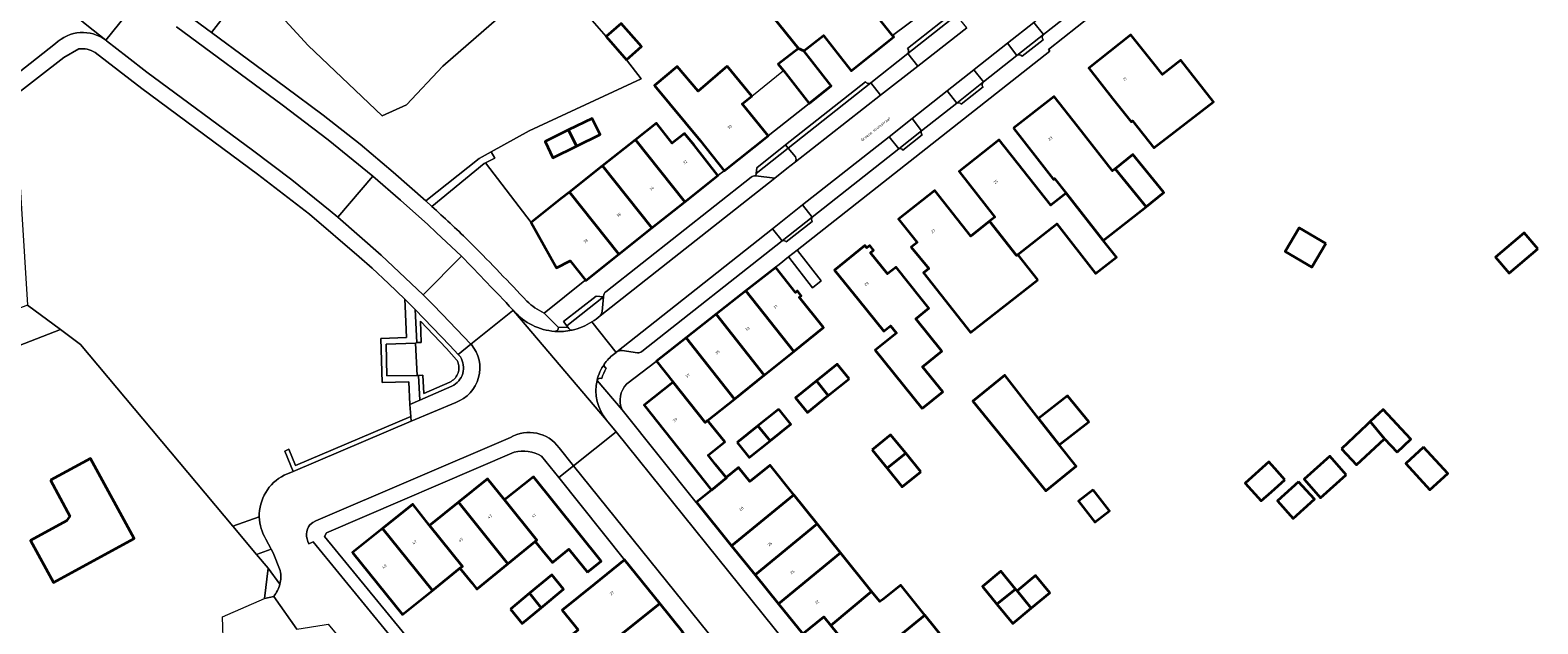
# Model space of a CAD drawing. Header units: metres. Extents: x 197700 to 204338, y 317132 to 325229.
# Tile 170 of 256: x 199610 to 199805, y 318513 to 318591. Entities that reach past the tile are written whole.
import ezdxf
from ezdxf.enums import TextEntityAlignment as Align

# ---------------------------------------------------------------- set-up
doc = ezdxf.new("R2010")
doc.units = ezdxf.units.M
for name, color, linetype, lineweight in [('B-WE-GR-BEPLANTING_CULTUUR_BODEMBEDEKKER-GV', 90, 'Continuous', 18), ('B-WE-GR-BEPLANTING_CULTUUR_BOSPLANTSOEN-GV', 90, 'Continuous', 18), ('B-WE-GR-BEPLANTING_CULTUUR_HEESTERS-GV', 90, 'Continuous', 18), ('B-WE-GR-BEPLANTING_CULTUUR_VASTE PLANTENVAK-GV', 90, 'Continuous', 18), ('B-WE-IE-TERREINAFSCHEIDING_KUNSTMATIG_HEKWERK-G', 20, 'IE-TERREINAFSCHEIDING-KUNSTMATIG', 18), ('B-WE-IE-TERREINAFSCHEIDING_KUNSTMATIG_MUUR-G', 90, 'IE-TERREINAFSCHEIDING-KUNSTMATIG-DICHT', 18), ('B-WE-OG-BEBOUWING-GV', 7, 'Continuous', 35), ('B-WE-OG-BEBOUWING-T18', 10, 'Continuous', 18), ('B-WE-OG-TERREIN_CULTUURSCHEIDING-GV', 7, 'Continuous', 18), ('B-WE-OG-TERREIN_ERF-GV', 7, 'Continuous', 18), ('B-WE-OG-TOPOGRAFIE-T18', 10, 'Continuous', 18), ('B-WE-VH-VERHARDING_ASFALT-GV', 252, 'Continuous', 18), ('B-WE-VH-VERHARDING_BETONSTRAATSTEEN-GV', 252, 'Continuous', 18), ('B-WE-VH-VERHARDING_OPEN-GV', 252, 'Continuous', 18), ('B-WE-VH-VERHARDING_STRAATBAKSTEEN-GV', 252, 'Continuous', 18), ('B-WE-VH-VERHARDING_TEGEL-GV', 252, 'Continuous', 18)]:
    doc.layers.add(name, color=color, linetype=linetype, lineweight=lineweight)
doc.styles.add('NLCS-ISO-M200-T18', font='NLCS-ISO.ttf', dxfattribs={"height": 0.36})
doc.linetypes.add('IE-TERREINAFSCHEIDING-KUNSTMATIG', pattern='A,4,[82,NLCS.SHX,S=0.75,R=90,X=0,Y=0],4,-2', length=10)
doc.linetypes.add('IE-TERREINAFSCHEIDING-KUNSTMATIG-DICHT', pattern='A,8,-1,[82,NLCS.SHX,S=0.75,R=90,X=0,Y=0],-1', length=10)

msp = doc.modelspace()

# ---------------------------------------------------------------- linework, layer by layer
at = {"layer": 'B-WE-GR-BEPLANTING_CULTUUR_BODEMBEDEKKER-GV'}
for points in [[(199708.834, 318574.058), (199707.914, 318575.21), (199703.726, 318571.9), (199703.681, 318571.587)], [(199703.681, 318571.587), (199706.147, 318571.315), (199707.725, 318572.561), (199708.832, 318573.426)], [(199683.766, 318554), (199683.933, 318555.898), (199679.166, 318552.132), (199679.293, 318551.974), (199679.426, 318551.765)]]:
    msp.add_lwpolyline(points, dxfattribs=at)
for points in [[(199708.832, 318573.426, 0.3101183), (199708.834, 318574.058)], [(199683.487, 318553.414, 0.1654081), (199683.766, 318554)], [(199679.426, 318551.765, 0.2092267), (199679.857, 318551.572)], [(199679.857, 318551.572, 0.0898445), (199682.434, 318552.642)], [(199682.434, 318552.642, 0.0387449), (199683.487, 318553.414)]]:
    msp.add_lwpolyline(points, format="xyb", dxfattribs=at)
at = {"layer": 'B-WE-GR-BEPLANTING_CULTUUR_BOSPLANTSOEN-GV'}
for points in [[(199647.574, 318579.474), (199652.35, 318575.712), (199656.663, 318572.088), (199660.874, 318568.345), (199667.811, 318573.866), (199669.379, 318574.726), (199674.294, 318577.456), (199688.808, 318584.197), (199686.93, 318586.68), (199684.292, 318589.684), (199681.54, 318592.818), (199681.009, 318593.426), (199642.121, 318637.958), (199629.281, 318651.647), (199596.892, 318623.872)], [(199672.4, 318593.944), (199663.078, 318585.841), (199658.374, 318580.798), (199655.199, 318579.395), (199645.631, 318588.499), (199639.216, 318595.536)], [(199635.65, 318593.548), (199633.061, 318590.205), (199642.695, 318583.103), (199647.574, 318579.474)], [(199615.869, 318588.069), (199613.926, 318586.948), (199606.956, 318581.562), (199606.854, 318581.483)], [(199642.513, 318532.728), (199643.67, 318533.2), (199642.578, 318535.861), (199643.125, 318536.107), (199643.994, 318533.991), (199658.939, 318540.37), (199658.83, 318541.928), (199658.683, 318544.841), (199655.205, 318544.764), (199655.041, 318550.484), (199658.392, 318550.608), (199658.186, 318554.692), (199658.141, 318555.58), (199656.043, 318557.602), (199653.915, 318559.593), (199652.251, 318561.082), (199645.772, 318566.607), (199639.05, 318571.835), (199624.018, 318582.939), (199617.962, 318587.592)], [(199606.854, 318581.483), (199607.592, 318580.603), (199609.21, 318554.811), (199613.473, 318551.632), (199616.077, 318549.691), (199635.847, 318526.125), (199639.275, 318527.312)]]:
    msp.add_lwpolyline(points, dxfattribs=at)
for points in [[(199617.962, 318587.592, 0.1904355), (199615.869, 318588.069)], [(199639.275, 318527.312, -0.2909714), (199642.513, 318532.728)]]:
    msp.add_lwpolyline(points, format="xyb", dxfattribs=at)
at = {"layer": 'B-WE-GR-BEPLANTING_CULTUUR_HEESTERS-GV'}
for points in [[(199707.914, 318575.21), (199707.566, 318575.622), (199703.833, 318572.639), (199703.726, 318571.9)], [(199679.166, 318552.132), (199683.933, 318555.898), (199682.964, 318555.983), (199678.729, 318552.674)], [(199643.67, 318533.2), (199658.983, 318539.737), (199658.939, 318540.37), (199643.994, 318533.991), (199643.125, 318536.107), (199642.578, 318535.861)]]:
    msp.add_lwpolyline(points, close=True, dxfattribs=at)
for points in [[(199668.622, 318573.292), (199668.437, 318573.201), (199661.668, 318567.615)], [(199676.222, 318553.791), (199681.513, 318558.01), (199681.59, 318558.071), (199679.608, 318560.562), (199677.818, 318559.667), (199674.534, 318565.528), (199668.622, 318573.292)], [(199666.346, 318563.25), (199666.942, 318562.643)], [(199665.364, 318548.097), (199665.062, 318548.426), (199663.998, 318549.584), (199661.771, 318551.925), (199659.506, 318554.229), (199659.723, 318549.95), (199660.3, 318549.958), (199660.178, 318552.719), (199663.56, 318549.174), (199664.884, 318547.732), (199664.94, 318547.632), (199665.018, 318547.466), (199665.081, 318547.294), (199665.128, 318547.118), (199665.159, 318546.937), (199665.173, 318546.755), (199665.172, 318546.572), (199665.154, 318546.39), (199665.12, 318546.211), (199665.07, 318546.035), (199665.004, 318545.864), (199664.924, 318545.7), (199664.829, 318545.544), (199664.72, 318545.396), (199664.599, 318545.259), (199664.466, 318545.134), (199664.323, 318545.021), (199664.17, 318544.921), (199664.008, 318544.835), (199660.633, 318543.359), (199660.491, 318545.714), (199659.941, 318545.697), (199660.105, 318542.483), (199664.266, 318544.293)]]:
    msp.add_lwpolyline(points, dxfattribs=at)
for points in [[(199661.668, 318567.615, -0.0091789), (199666.346, 318563.25)], [(199666.942, 318562.643, -0.0067383), (199674.007, 318555.325)], [(199674.007, 318555.325, 0.085843), (199676.222, 318553.791)], [(199664.266, 318544.293, 0.4496964), (199665.364, 318548.097)]]:
    msp.add_lwpolyline(points, format="xyb", dxfattribs=at)
at = {"layer": 'B-WE-GR-BEPLANTING_CULTUUR_VASTE PLANTENVAK-GV'}
msp.add_lwpolyline([(199663.56, 318549.174), (199660.178, 318552.719), (199660.3, 318549.958), (199659.723, 318549.95), (199659.55, 318549.889), (199659.76, 318545.701), (199659.941, 318545.697), (199660.491, 318545.714), (199660.633, 318543.359), (199664.008, 318544.835), (199664.17, 318544.921), (199664.323, 318545.021), (199664.466, 318545.134), (199664.599, 318545.259), (199664.72, 318545.396), (199664.829, 318545.544), (199664.924, 318545.7), (199665.004, 318545.864), (199665.07, 318546.035), (199665.12, 318546.211), (199665.154, 318546.39), (199665.172, 318546.572), (199665.173, 318546.755), (199665.159, 318546.937), (199665.128, 318547.118), (199665.081, 318547.294), (199665.018, 318547.466), (199664.94, 318547.632), (199664.884, 318547.732)], close=True, dxfattribs=at)
at = {"layer": 'B-WE-IE-TERREINAFSCHEIDING_KUNSTMATIG_HEKWERK-G'}
for points in [[(199613.473, 318551.632), (199533.737, 318520.623)], [(199616.077, 318549.691), (199613.473, 318551.632)], [(199635.847, 318526.125), (199616.077, 318549.691)], [(199638.924, 318522.456), (199635.847, 318526.125)], [(199640.41, 318520.685), (199638.924, 318522.456)], [(199639.945, 318516.735), (199640.41, 318520.685)], [(199634.506, 318514.351), (199639.945, 318516.735)], [(199634.622, 318510.283), (199634.506, 318514.351)]]:
    msp.add_lwpolyline(points, dxfattribs=at)
at = {"layer": 'B-WE-IE-TERREINAFSCHEIDING_KUNSTMATIG_MUUR-G'}
for points in [[(199703.176, 318581.96), (199707.271, 318585.255)], [(199668.622, 318573.292), (199674.534, 318565.528)]]:
    msp.add_lwpolyline(points, dxfattribs=at)
at = {"layer": 'B-WE-OG-BEBOUWING-GV'}
for points in [[(199721.453, 318589.814), (199714.099, 318599.085), (199709.141, 318595.099), (199705.787, 318592.402), (199709.223, 318588.125), (199709.95, 318587.817), (199712.468, 318589.804), (199714.64, 318587.055), (199716.065, 318585.251), (199721.594, 318589.636)], [(199686.93, 318586.68), (199688.855, 318588.37), (199686.217, 318591.375), (199684.292, 318589.684)], [(199749.991, 318581.639), (199752.379, 318578.623), (199752.551, 318578.759), (199755.342, 318575.246), (199757.972, 318577.274), (199763.093, 318581.223), (199758.837, 318586.625), (199756.473, 318584.762), (199755.144, 318586.429), (199752.374, 318589.904), (199746.887, 318585.559)], [(199709.223, 318588.125), (199706.592, 318586.096), (199707.271, 318585.255), (199710.641, 318580.99), (199713.482, 318583.265), (199712.099, 318585.048), (199709.95, 318587.817)], [(199699.998, 318585.82), (199696.233, 318582.575), (199693.496, 318585.809), (199690.545, 318583.313), (199696.477, 318576.195), (199699.574, 318572.269), (199705.285, 318576.774), (199701.923, 318580.928), (199703.176, 318581.96)], [(199737.119, 318577.768), (199740.205, 318573.834), (199742.315, 318571.144), (199742.473, 318571.267), (199743.981, 318569.344), (199748.783, 318563.218), (199754.349, 318567.581), (199750.339, 318572.518), (199749.998, 318572.242), (199745.487, 318577.992), (199742.408, 318581.918)], [(199679.407, 318577.55), (199676.347, 318576.05), (199677.374, 318573.956), (199680.434, 318575.456)], [(199680.434, 318575.456), (199683.494, 318576.957), (199682.467, 318579.051), (199679.407, 318577.55)], [(199694.497, 318568.246), (199698.788, 318571.653), (199695.679, 318575.569), (199694.459, 318577.106), (199692.833, 318575.828), (199690.794, 318578.422), (199688.107, 318576.292)], [(199694.497, 318568.246), (199688.107, 318576.292), (199683.814, 318572.889), (199690.207, 318564.839)], [(199743.981, 318569.344), (199741.979, 318567.775), (199738.381, 318572.347), (199735.289, 318576.276), (199730.068, 318572.168), (199734.724, 318566.25), (199734.028, 318565.701), (199737.54, 318561.273), (199737.688, 318561.389), (199742.754, 318565.36), (199747.788, 318558.939), (199750.482, 318561.051), (199748.783, 318563.218)], [(199754.349, 318567.581), (199756.64, 318569.442), (199752.63, 318574.378), (199750.339, 318572.518)], [(199679.521, 318569.485), (199685.917, 318561.432), (199690.207, 318564.839), (199683.814, 318572.889)], [(199679.521, 318569.485), (199678.45, 318568.636), (199674.534, 318565.528), (199677.818, 318559.667), (199679.608, 318560.562), (199681.59, 318558.071), (199681.627, 318558.025), (199685.917, 318561.432)], [(199740.276, 318558.087), (199737.688, 318561.389), (199737.54, 318561.273), (199734.028, 318565.701), (199731.592, 318563.778), (199726.916, 318569.681), (199722.217, 318565.958), (199724.612, 318562.961), (199723.849, 318562.327), (199726.158, 318559.549), (199725.46, 318559.001), (199731.543, 318551.241)], [(199777.643, 318562.826), (199774.218, 318564.854), (199772.397, 318561.78), (199775.823, 318559.751)], [(199805.164, 318562.115), (199803.398, 318564.212), (199799.657, 318561.061), (199801.423, 318558.964)], [(199725.284, 318541.394), (199727.968, 318543.546), (199725.346, 318546.815), (199727.846, 318548.82), (199724.457, 318553.046), (199726.157, 318554.41), (199725.129, 318555.71), (199721.922, 318559.764), (199720.785, 318558.864), (199718.58, 318561.623), (199718.972, 318561.932), (199718.477, 318562.561), (199718.085, 318562.251), (199717.865, 318562.542), (199713.914, 318559.364), (199717.047, 318555.468), (199720.302, 318551.42), (199721.166, 318552.113), (199721.931, 318551.16), (199719.205, 318548.974)], [(199702.412, 318556.676), (199708.622, 318548.789), (199712.496, 318551.899), (199709.342, 318555.828), (199709.586, 318556.031), (199709.086, 318556.666), (199708.866, 318556.467), (199706.28, 318559.721)], [(199708.622, 318548.789), (199702.412, 318556.676), (199698.545, 318553.631), (199704.783, 318545.707)], [(199698.545, 318553.631), (199694.678, 318550.586), (199700.945, 318542.626), (199704.783, 318545.707)], [(199697.121, 318539.557), (199697.45, 318539.821), (199700.945, 318542.626), (199694.678, 318550.586), (199690.811, 318547.542), (199690.817, 318547.534), (199692.986, 318544.81)], [(199715.793, 318545.252), (199714.261, 318547.147), (199711.562, 318544.966), (199713.094, 318543.071)], [(199697.45, 318539.821), (199697.121, 318539.557), (199692.986, 318544.81), (199689.202, 318541.814), (199697.948, 318530.815), (199699.893, 318532.386), (199699.853, 318532.436), (199698.481, 318534.145), (199697.519, 318535.344), (199699.663, 318537.065)], [(199711.562, 318544.966), (199708.864, 318542.786), (199710.396, 318540.89), (199713.094, 318543.071)], [(199739.096, 318533.456), (199741.325, 318530.717), (199745.266, 318533.925), (199743.037, 318536.664), (199740.361, 318540.099), (199735.99, 318545.708), (199731.859, 318542.347)], [(199743.037, 318536.664), (199746.886, 318539.663), (199744.137, 318543.041), (199740.361, 318540.099)], [(199706.676, 318541.304), (199703.98, 318539.132), (199705.546, 318537.19), (199708.241, 318539.361)], [(199786.922, 318535.726), (199788.703, 318537.401), (199785.081, 318541.253), (199783.429, 318539.7), (199785.275, 318537.477)], [(199701.284, 318536.961), (199702.85, 318535.018), (199705.546, 318537.19), (199703.98, 318539.132)], [(199718.781, 318536.034), (199720.739, 318533.63), (199723.15, 318535.594), (199721.192, 318537.998)], [(199779.672, 318536.168), (199781.647, 318534.067), (199785.275, 318537.477), (199783.429, 318539.7), (199782.991, 318539.288)], [(199790.345, 318536.376), (199788.021, 318534.235), (199791.153, 318530.837), (199793.477, 318532.979)], [(199612.181, 318532.098), (199614.709, 318527.44), (199614.259, 318526.801), (199609.6, 318524.274), (199612.555, 318518.824), (199623.052, 318524.516), (199617.39, 318534.925)], [(199725.107, 318533.19), (199723.15, 318535.594), (199720.739, 318533.63), (199722.696, 318531.227)], [(199772.333, 318532.154), (199771.025, 318533.599), (199770.24, 318534.466), (199767.193, 318531.71), (199769.286, 318529.397), (199770.607, 318530.592)], [(199780.316, 318532.796), (199778.175, 318535.198), (199774.829, 318532.217), (199776.97, 318529.814)], [(199671.545, 318521.241), (199675.068, 318524.121), (199675.294, 318524.305), (199671.074, 318529.546), (199668.885, 318532.255), (199665.123, 318529.23)], [(199681.881, 318520.147), (199683.648, 318521.561), (199674.854, 318532.544), (199671.074, 318529.546), (199675.294, 318524.305), (199675.068, 318524.121), (199676.406, 318522.484), (199677.304, 318521.385), (199679.441, 318523.131)], [(199708.626, 318530.208), (199705.556, 318534.033), (199702.903, 318531.904), (199701.449, 318533.717), (199699.853, 318532.436), (199699.893, 318532.386), (199697.948, 318530.815), (199696.001, 318529.225), (199700.558, 318523.585)], [(199700.558, 318523.585), (199703.6, 318519.821), (199711.652, 318526.438), (199708.626, 318530.208)], [(199747.476, 318530.839), (199745.587, 318529.372), (199747.695, 318526.658), (199749.583, 318528.125)], [(199774.131, 318531.897), (199771.364, 318529.393), (199773.43, 318527.109), (199776.198, 318529.614)], [(199665.315, 318520.654), (199665.628, 318520.906), (199661.361, 318526.206), (199659.189, 318528.974), (199655.284, 318525.83), (199661.746, 318517.781)], [(199671.545, 318521.241), (199665.123, 318529.23), (199661.361, 318526.206), (199665.628, 318520.906), (199665.315, 318520.654), (199666.903, 318518.711), (199667.522, 318517.953)], [(199714.69, 318522.653), (199711.652, 318526.438), (199703.6, 318519.821), (199706.648, 318516.048)], [(199655.284, 318525.83), (199651.38, 318522.686), (199657.851, 318514.646), (199661.746, 318517.781)], [(199709.803, 318512.143), (199712.525, 318514.342), (199713.43, 318513.222), (199718.729, 318517.621), (199714.69, 318522.653), (199706.648, 318516.048)], [(199680.662, 318512.642), (199676.265, 318509.094), (199678.739, 318506.029), (199681.051, 318507.895), (199683.208, 318509.636), (199691.233, 318516.082), (199686.671, 318521.734), (199682.78, 318518.593), (199678.589, 318515.21)], [(199675.828, 318515.514), (199678.751, 318517.936), (199677.215, 318519.791), (199674.344, 318517.412)], [(199718.729, 318517.621), (199713.43, 318513.222), (199717.629, 318508.026), (199725.647, 318514.562), (199722.512, 318518.468), (199720.175, 318516.593), (199719.773, 318516.32)], [(199734.984, 318515.984), (199737.401, 318517.954), (199735.501, 318520.262), (199733.094, 318518.28)], [(199739.437, 318515.481), (199741.839, 318517.459), (199739.993, 318519.701), (199737.591, 318517.723)], [(199671.853, 318515.348), (199673.389, 318513.493), (199675.828, 318515.514), (199674.344, 318517.412)], [(199734.984, 318515.984), (199737.03, 318513.499), (199739.437, 318515.481), (199737.591, 318517.723), (199737.401, 318517.954)], [(199686.234, 318505.886), (199694.283, 318512.305), (199691.233, 318516.082), (199683.208, 318509.636)], [(199720.646, 318504.293), (199728.651, 318510.82), (199725.647, 318514.562), (199717.629, 318508.026)]]:
    msp.add_lwpolyline(points, close=True, dxfattribs=at)
at = {"layer": 'B-WE-OG-TERREIN_CULTUURSCHEIDING-GV'}
for points in [[(199639.216, 318595.536), (199645.631, 318588.499), (199655.199, 318579.395), (199658.374, 318580.798), (199663.078, 318585.841), (199672.4, 318593.944)], [(199629.946, 318592.501), (199633.061, 318590.205), (199635.65, 318593.548)], [(199642.006, 318520.345), (199641.06, 318522.652), (199640.816, 318523.114), (199638.924, 318522.456), (199640.41, 318520.685), (199641.945, 318518.584)]]:
    msp.add_lwpolyline(points, dxfattribs=at)
msp.add_lwpolyline([(199641.945, 318518.584, 0.1083905), (199642.006, 318520.345)], format="xyb", dxfattribs=at)
at = {"layer": 'B-WE-OG-TERREIN_ERF-GV'}
for points in [[(199769.576, 318610.1), (199741.685, 318587.987), (199741.83, 318587.793), (199709.075, 318561.961), (199709.108, 318561.919), (199712.199, 318557.984), (199711.048, 318557.058), (199707.964, 318561.03), (199707.937, 318561.064), (199706.721, 318560.105), (199706.262, 318559.743), (199706.28, 318559.721), (199708.866, 318556.467), (199709.086, 318556.666), (199709.586, 318556.031), (199709.342, 318555.828), (199712.496, 318551.899), (199708.622, 318548.789), (199704.783, 318545.707), (199700.945, 318542.626), (199697.45, 318539.821), (199699.663, 318537.065), (199697.519, 318535.344), (199698.481, 318534.145), (199699.853, 318532.436), (199701.449, 318533.717), (199702.903, 318531.904), (199705.556, 318534.033), (199708.626, 318530.208), (199711.652, 318526.438), (199714.69, 318522.653), (199718.729, 318517.621), (199719.773, 318516.32), (199720.175, 318516.593), (199722.512, 318518.468), (199725.647, 318514.562), (199728.651, 318510.82)], [(199714.099, 318599.085), (199721.453, 318589.814), (199729.232, 318595.676)], [(199681.54, 318592.818), (199684.292, 318589.684), (199686.217, 318591.375), (199688.855, 318588.37), (199686.93, 318586.68), (199688.808, 318584.197), (199674.294, 318577.456), (199669.379, 318574.726), (199669.844, 318573.897), (199668.622, 318573.292), (199674.534, 318565.528), (199678.45, 318568.636), (199679.521, 318569.485), (199683.814, 318572.889), (199688.107, 318576.292), (199690.794, 318578.422), (199692.833, 318575.828), (199694.459, 318577.106), (199695.679, 318575.569), (199698.788, 318571.653), (199699.574, 318572.269), (199696.477, 318576.195), (199690.545, 318583.313), (199693.496, 318585.809), (199696.233, 318582.575), (199699.998, 318585.82), (199703.176, 318581.96), (199701.923, 318580.928), (199705.285, 318576.774), (199710.641, 318580.99), (199707.271, 318585.255), (199706.592, 318586.096), (199709.223, 318588.125), (199705.787, 318592.402)], [(199589.849, 318382.509), (199593.167, 318384.549), (199593.469, 318384.079), (199600.223, 318388.771), (199588.996, 318413.854), (199625.247, 318432.421), (199597.094, 318484.798), (199565.871, 318468.529), (199542.756, 318507.507), (199541.987, 318507.085), (199517.769, 318492.629), (199513.166, 318500.34), (199537.384, 318514.796), (199533.737, 318520.623), (199613.473, 318551.632), (199609.21, 318554.811), (199555.578, 318534.078), (199515.482, 318518.851), (199484.619, 318557.226)], [(199644.152, 318512.747), (199641.155, 318517.009), (199639.945, 318516.735), (199640.41, 318520.685), (199638.924, 318522.456), (199635.847, 318526.125), (199616.077, 318549.691), (199613.473, 318551.632), (199533.737, 318520.623)], [(199696.001, 318529.225), (199697.948, 318530.815), (199689.202, 318541.814), (199692.986, 318544.81), (199690.817, 318547.534), (199690.776, 318547.503), (199686.977, 318544.589)], [(199686.358, 318541.209), (199695.941, 318529.183), (199695.975, 318529.211), (199695.997, 318529.229), (199696.001, 318529.225)], [(199672.348, 318535.737), (199648.009, 318525.252), (199647.718, 318524.783), (199664.744, 318504.073)], [(199701.031, 318482.306), (199697.992, 318486.072), (199694.941, 318489.853), (199691.794, 318493.749), (199694.359, 318495.82), (199693.336, 318497.088), (199689.28, 318502.113), (199686.234, 318505.886), (199683.208, 318509.636), (199681.051, 318507.895), (199678.739, 318506.029), (199676.265, 318509.094), (199680.662, 318512.642), (199678.589, 318515.21), (199682.78, 318518.593), (199686.671, 318521.734), (199678.133, 318532.42), (199675.9, 318535.215)], [(199640.41, 318520.685), (199639.945, 318516.735), (199641.155, 318517.009)], [(199641.945, 318518.584), (199640.41, 318520.685)]]:
    msp.add_lwpolyline(points, dxfattribs=at)
for points in [[(199752.379, 318578.623), (199749.991, 318581.639), (199746.887, 318585.559), (199752.374, 318589.904), (199755.144, 318586.429), (199756.473, 318584.762), (199758.837, 318586.625), (199763.093, 318581.223), (199757.972, 318577.274), (199755.342, 318575.246), (199752.551, 318578.759)], [(199741.979, 318567.775), (199743.981, 318569.344), (199742.473, 318571.267), (199742.315, 318571.144), (199740.205, 318573.834), (199737.119, 318577.768), (199742.408, 318581.918), (199745.487, 318577.992), (199749.998, 318572.242), (199750.339, 318572.518), (199752.63, 318574.378), (199756.64, 318569.442), (199754.349, 318567.581), (199748.783, 318563.218), (199750.482, 318561.051), (199747.788, 318558.939), (199742.754, 318565.36), (199737.688, 318561.389), (199740.276, 318558.087), (199731.543, 318551.241), (199725.46, 318559.001), (199726.158, 318559.549), (199723.849, 318562.327), (199724.612, 318562.961), (199722.217, 318565.958), (199726.916, 318569.681), (199731.592, 318563.778), (199734.028, 318565.701), (199734.724, 318566.25), (199730.068, 318572.168), (199735.289, 318576.276), (199738.381, 318572.347)], [(199676.347, 318576.05), (199679.407, 318577.55), (199682.467, 318579.051), (199683.494, 318576.957), (199680.434, 318575.456), (199677.374, 318573.956)], [(199777.643, 318562.826), (199775.823, 318559.751), (199772.397, 318561.78), (199774.218, 318564.854)], [(199805.164, 318562.115), (199801.423, 318558.964), (199799.657, 318561.061), (199803.398, 318564.212)], [(199727.968, 318543.546), (199725.284, 318541.394), (199719.205, 318548.974), (199721.931, 318551.16), (199721.166, 318552.113), (199720.302, 318551.42), (199717.047, 318555.468), (199713.914, 318559.364), (199717.865, 318562.542), (199718.085, 318562.251), (199718.477, 318562.561), (199718.972, 318561.932), (199718.58, 318561.623), (199720.785, 318558.864), (199721.922, 318559.764), (199725.129, 318555.71), (199726.157, 318554.41), (199724.457, 318553.046), (199727.846, 318548.82), (199725.346, 318546.815)], [(199714.261, 318547.147), (199715.793, 318545.252), (199713.094, 318543.071), (199710.396, 318540.89), (199708.864, 318542.786), (199711.562, 318544.966)], [(199741.325, 318530.717), (199739.096, 318533.456), (199731.859, 318542.347), (199735.99, 318545.708), (199740.361, 318540.099), (199744.137, 318543.041), (199746.886, 318539.663), (199743.037, 318536.664), (199745.266, 318533.925)], [(199703.98, 318539.132), (199706.676, 318541.304), (199708.241, 318539.361), (199705.546, 318537.19), (199702.85, 318535.018), (199701.284, 318536.961)], [(199781.647, 318534.067), (199779.672, 318536.168), (199782.991, 318539.288), (199783.429, 318539.7), (199785.081, 318541.253), (199788.703, 318537.401), (199786.922, 318535.726), (199785.275, 318537.477)], [(199723.15, 318535.594), (199725.107, 318533.19), (199722.696, 318531.227), (199720.739, 318533.63), (199718.781, 318536.034), (199721.192, 318537.998)], [(199788.021, 318534.235), (199790.345, 318536.376), (199793.477, 318532.979), (199791.153, 318530.837)], [(199614.709, 318527.44), (199612.181, 318532.098), (199617.39, 318534.925), (199623.052, 318524.516), (199612.555, 318518.824), (199609.6, 318524.274), (199614.259, 318526.801)], [(199772.333, 318532.154), (199770.607, 318530.592), (199769.286, 318529.397), (199767.193, 318531.71), (199770.24, 318534.466), (199771.025, 318533.599)], [(199778.175, 318535.198), (199780.316, 318532.796), (199776.97, 318529.814), (199774.829, 318532.217)], [(199665.123, 318529.23), (199668.885, 318532.255), (199671.074, 318529.546), (199674.854, 318532.544), (199683.648, 318521.561), (199681.881, 318520.147), (199679.441, 318523.131), (199677.304, 318521.385), (199676.406, 318522.484), (199675.068, 318524.121), (199671.545, 318521.241), (199667.522, 318517.953), (199666.903, 318518.711), (199665.315, 318520.654), (199661.746, 318517.781), (199657.851, 318514.646), (199651.38, 318522.686), (199655.284, 318525.83), (199659.189, 318528.974), (199661.361, 318526.206)], [(199747.476, 318530.839), (199749.583, 318528.125), (199747.695, 318526.658), (199745.587, 318529.372)], [(199774.131, 318531.897), (199776.198, 318529.614), (199773.43, 318527.109), (199771.364, 318529.393)], [(199673.389, 318513.493), (199671.853, 318515.348), (199674.344, 318517.412), (199677.215, 318519.791), (199678.751, 318517.936), (199675.828, 318515.514)], [(199737.03, 318513.499), (199734.984, 318515.984), (199733.094, 318518.28), (199735.501, 318520.262), (199737.401, 318517.954), (199737.591, 318517.723), (199739.993, 318519.701), (199741.839, 318517.459), (199739.437, 318515.481)], [(199726.78, 318496.702), (199723.707, 318500.505), (199720.646, 318504.293), (199717.629, 318508.026), (199713.43, 318513.222), (199712.525, 318514.342), (199709.803, 318512.143), (199732.193, 318484.409), (199734.92, 318486.63), (199734.027, 318487.734), (199729.835, 318492.922)]]:
    msp.add_lwpolyline(points, close=True, dxfattribs=at)
for points in [[(199686.977, 318544.589, 0.318679), (199686.358, 318541.209)], [(199675.9, 318535.215, 0.1947512), (199672.348, 318535.737)], [(199641.155, 318517.009, 0.1078717), (199641.945, 318518.584)]]:
    msp.add_lwpolyline(points, format="xyb", dxfattribs=at)
at = {"layer": 'B-WE-VH-VERHARDING_ASFALT-GV'}
for points in [[(199605.6, 318600.586), (199605.837, 318600.779), (199610.098, 318596.894), (199614.475, 318593.141), (199616.902, 318591.173), (199619.346, 318589.227), (199623.716, 318594.667)], [(199623.716, 318594.667), (199619.346, 318589.227), (199619.471, 318589.127), (199622.14, 318587.037), (199624.701, 318585.069), (199638.404, 318574.913), (199643.515, 318571.078), (199648.477, 318567.053), (199649.446, 318566.249), (199654.012, 318571.558), (199654.013, 318571.56), (199648.208, 318576.285), (199642.24, 318580.804), (199628.52, 318590.951)], [(199665.52, 318561.155), (199660.576, 318556.179), (199660.541, 318556.144), (199661.78, 318554.902)], [(199661.78, 318554.902), (199663.008, 318553.647), (199666.729, 318549.76), (199672.14, 318554.093), (199672.217, 318554.155), (199672.124, 318554.267)], [(199678.185, 318536.291), (199680.062, 318533.962), (199685.569, 318538.361), (199684.332, 318539.891), (199672.312, 318554.046), (199672.217, 318554.155), (199672.14, 318554.093), (199666.729, 318549.76), (199666.79, 318549.696)], [(199672.312, 318554.046), (199684.332, 318539.891)], [(199685.231, 318548.41), (199685.579, 318548.673), (199682.434, 318552.642)], [(199664.767, 318542.191), (199658.983, 318539.737), (199643.67, 318533.2), (199642.513, 318532.728)], [(199645.818, 318526.304), (199646.203, 318526.587), (199646.626, 318526.814), (199671.85, 318537.62)], [(199640.122, 318524.428), (199640.816, 318523.114), (199641.06, 318522.652), (199642.006, 318520.345)], [(199713.409, 318439.232), (199713.052, 318439.768), (199712.841, 318440.378), (199712.749, 318441.24), (199712.578, 318441.758), (199712.286, 318442.218), (199696.573, 318461.744), (199682.543, 318479.773), (199666.083, 318500.547), (199665.392, 318500.022), (199663.495, 318502.454), (199662.915, 318503.762), (199646.255, 318524.094), (199645.7, 318523.849)], [(199641.155, 318517.009), (199644.152, 318512.747), (199647.692, 318513.303), (199648.209, 318513.384), (199679.789, 318475.355), (199689.648, 318462.972), (199694.21, 318457.243), (199719.286, 318425.748), (199723.447, 318428.024), (199721.957, 318429.888), (199717.837, 318435.004), (199717.494, 318434.772), (199713.409, 318439.232)]]:
    msp.add_lwpolyline(points, dxfattribs=at)
for points in [[(199654.013, 318571.56), (199654.012, 318571.558), (199649.446, 318566.249), (199655.1, 318561.315), (199660.54, 318556.145), (199660.541, 318556.144), (199660.576, 318556.179), (199665.52, 318561.155), (199662.228, 318564.239), (199661.135, 318565.271), (199657.609, 318568.455)], [(199745.557, 318452.689), (199750.995, 318457.065), (199707.506, 318511.119), (199685.569, 318538.361), (199680.062, 318533.962), (199707.43, 318500)]]:
    msp.add_lwpolyline(points, close=True, dxfattribs=at)
for points in [[(199672.124, 318554.267, 0.0050316), (199665.52, 318561.155)], [(199677.617, 318551.413, -0.1962568), (199672.312, 318554.046)], [(199682.434, 318552.642, -0.0898445), (199679.857, 318551.572)], [(199679.857, 318551.572, -0.0719562), (199677.617, 318551.413)], [(199666.79, 318549.696, -0.5211452), (199664.767, 318542.191)], [(199684.039, 318547.147, -0.0728635), (199685.231, 318548.41)], [(199683.106, 318545.047, -0.0966331), (199684.039, 318547.147)], [(199684.332, 318539.891, -0.2330473), (199683.106, 318545.047)], [(199671.85, 318537.62, -0.388436), (199678.185, 318536.291)], [(199642.513, 318532.728, 0.2909714), (199639.275, 318527.312)], [(199639.275, 318527.312, 0.1300152), (199640.122, 318524.428)], [(199645.7, 318523.849, -0.2793914), (199645.818, 318526.304)], [(199641.945, 318518.584, -0.1078717), (199641.155, 318517.009)], [(199642.006, 318520.345, -0.1083905), (199641.945, 318518.584)]]:
    msp.add_lwpolyline(points, format="xyb", dxfattribs=at)
at = {"layer": 'B-WE-VH-VERHARDING_BETONSTRAATSTEEN-GV'}
for points in [[(199741.004, 318589.931), (199747.361, 318594.952), (199746.115, 318596.53), (199739.76, 318591.506)], [(199723.414, 318587.463), (199718.62, 318583.673), (199719.89, 318582.066), (199724.706, 318585.829)], [(199733.222, 318583.783), (199737.581, 318587.226), (199736.337, 318588.801), (199732.013, 318585.383), (199731.979, 318585.356)], [(199725.217, 318577.459), (199729.764, 318581.051), (199728.521, 318582.624), (199723.974, 318579.032)], [(199711.019, 318566.242), (199722.236, 318575.103), (199720.993, 318576.677), (199709.776, 318567.816)]]:
    msp.add_lwpolyline(points, close=True, dxfattribs=at)
for points in [[(199605.228, 318593.364), (199600.593, 318589.365), (199605.632, 318583.09), (199612.857, 318588.766)], [(199619.346, 318589.227), (199616.902, 318591.173), (199614.475, 318593.141)], [(199682.434, 318552.642), (199685.579, 318548.673), (199685.669, 318548.745), (199689.775, 318552.015), (199705.876, 318564.735), (199709.776, 318567.816), (199720.993, 318576.677), (199723.974, 318579.032), (199728.521, 318582.624), (199731.979, 318585.356), (199732.013, 318585.383), (199736.337, 318588.801), (199739.76, 318591.506)], [(199731.062, 318590.795), (199724.706, 318585.829), (199719.89, 318582.066), (199708.832, 318573.426), (199707.725, 318572.561), (199706.147, 318571.315), (199683.487, 318553.414)], [(199683.487, 318553.414), (199706.147, 318571.315)], [(199703.076, 318571.429), (199684.238, 318556.551)], [(199706.147, 318571.315), (199703.681, 318571.587)], [(199688.921, 318548.784), (199707.119, 318563.161), (199705.876, 318564.735), (199689.775, 318552.015), (199685.669, 318548.745)], [(199683.942, 318555.999), (199683.933, 318555.898), (199683.766, 318554)], [(199686.36, 318548.917), (199688.35, 318548.619)]]:
    msp.add_lwpolyline(points, dxfattribs=at)
for points in [[(199612.857, 318588.766, -0.3690954), (199619.346, 318589.227)], [(199703.681, 318571.587, 0.1811214), (199703.076, 318571.429)], [(199684.238, 318556.551, 0.1855678), (199683.942, 318555.999)], [(199683.766, 318554, -0.1654081), (199683.487, 318553.414)], [(199683.487, 318553.414, -0.0387449), (199682.434, 318552.642)], [(199685.669, 318548.745, -0.1985717), (199686.36, 318548.917)], [(199688.35, 318548.619, 0.1661638), (199688.921, 318548.784)]]:
    msp.add_lwpolyline(points, format="xyb", dxfattribs=at)
at = {"layer": 'B-WE-VH-VERHARDING_OPEN-GV'}
for points in [[(199707.964, 318561.03), (199711.048, 318557.058), (199712.199, 318557.984), (199709.108, 318561.919), (199709.075, 318561.961), (199707.937, 318561.064)], [(199658.683, 318544.841), (199658.83, 318541.928), (199660.105, 318542.483), (199659.941, 318545.697), (199659.76, 318545.701), (199655.834, 318545.639), (199655.725, 318549.731), (199659.55, 318549.889), (199659.723, 318549.95), (199659.506, 318554.229), (199658.141, 318555.58), (199658.186, 318554.692), (199658.392, 318550.608), (199655.041, 318550.484), (199655.205, 318544.764)], [(199655.725, 318549.731), (199655.834, 318545.639), (199659.76, 318545.701), (199659.55, 318549.889)]]:
    msp.add_lwpolyline(points, close=True, dxfattribs=at)
at = {"layer": 'B-WE-VH-VERHARDING_STRAATBAKSTEEN-GV'}
for points in [[(199729.092, 318592.623), (199723.384, 318588.117)], [(199723.414, 318587.463), (199729.742, 318592.465)], [(199741.004, 318589.931), (199737.581, 318587.226)], [(199738.249, 318587.14), (199740.975, 318589.27)], [(199717.941, 318583.808), (199707.566, 318575.622), (199707.914, 318575.21), (199718.62, 318583.673)], [(199708.832, 318573.426), (199719.89, 318582.066), (199718.62, 318583.673), (199707.914, 318575.21), (199708.834, 318574.058)], [(199733.222, 318583.783), (199729.764, 318581.051)], [(199730.324, 318580.922), (199733.178, 318583.135)], [(199725.217, 318577.459), (199722.236, 318575.103)], [(199722.787, 318574.936), (199725.282, 318576.925)], [(199711.019, 318566.242), (199707.119, 318563.161)], [(199707.65, 318563.026), (199711.03, 318565.674)], [(199679.426, 318551.765), (199679.293, 318551.974), (199678.106, 318551.918)], [(199639.275, 318527.312), (199635.847, 318526.125), (199638.924, 318522.456), (199640.816, 318523.114)], [(199640.816, 318523.114), (199640.122, 318524.428)]]:
    msp.add_lwpolyline(points, dxfattribs=at)
for points in [[(199729.742, 318592.465), (199723.414, 318587.463), (199724.706, 318585.829), (199731.062, 318590.795)], [(199737.581, 318587.226), (199741.004, 318589.931), (199739.76, 318591.506), (199736.337, 318588.801)], [(199729.764, 318581.051), (199733.222, 318583.783), (199731.979, 318585.356), (199728.521, 318582.624)], [(199722.236, 318575.103), (199725.217, 318577.459), (199723.974, 318579.032), (199720.993, 318576.677)], [(199707.119, 318563.161), (199711.019, 318566.242), (199709.776, 318567.816), (199705.876, 318564.735)]]:
    msp.add_lwpolyline(points, close=True, dxfattribs=at)
for points in [[(199740.975, 318589.27, -0.3676473), (199741.004, 318589.931)], [(199723.384, 318588.117, -0.3975587), (199723.414, 318587.463)], [(199737.581, 318587.226, -0.3771616), (199738.249, 318587.14)], [(199718.62, 318583.673, -0.4203968), (199717.941, 318583.808)], [(199733.178, 318583.135, -0.4193037), (199733.222, 318583.783)], [(199729.764, 318581.051, -0.277686), (199730.324, 318580.922)], [(199725.282, 318576.925, -0.3680375), (199725.217, 318577.459)], [(199708.834, 318574.058, -0.3101183), (199708.832, 318573.426)], [(199722.236, 318575.103, -0.3415766), (199722.787, 318574.936)], [(199711.03, 318565.674, -0.3469904), (199711.019, 318566.242)], [(199707.119, 318563.161, -0.3138473), (199707.65, 318563.026)], [(199678.106, 318551.918, -0.1644916), (199677.992, 318551.608)], [(199679.857, 318551.572, -0.2092267), (199679.426, 318551.765)], [(199677.992, 318551.608, -0.2127657), (199677.617, 318551.413)], [(199677.617, 318551.413, 0.0719562), (199679.857, 318551.572)], [(199684.039, 318547.147, 0.0966331), (199683.106, 318545.047)], [(199683.699, 318545.309, -0.0424571), (199684.282, 318546.612)], [(199684.282, 318546.612, -0.3752261), (199684.039, 318547.147)], [(199683.106, 318545.047, -0.3708699), (199683.699, 318545.309)], [(199640.122, 318524.428, -0.1300152), (199639.275, 318527.312)]]:
    msp.add_lwpolyline(points, format="xyb", dxfattribs=at)
at = {"layer": 'B-WE-VH-VERHARDING_TEGEL-GV'}
for points in [[(199764.223, 318622.091), (199760.679, 318618.916), (199753.465, 318613.244), (199753.571, 318613.102), (199747.721, 318608.486), (199746.653, 318609.485), (199743.78, 318607.195), (199738.249, 318602.851), (199729.232, 318595.676), (199721.453, 318589.814), (199721.594, 318589.636), (199716.065, 318585.251), (199714.64, 318587.055), (199712.468, 318589.804), (199709.95, 318587.817), (199712.099, 318585.048), (199713.482, 318583.265), (199710.641, 318580.99), (199705.285, 318576.774), (199699.574, 318572.269), (199698.788, 318571.653)], [(199694.678, 318550.586), (199698.545, 318553.631), (199702.412, 318556.676), (199706.28, 318559.721), (199706.262, 318559.743), (199706.721, 318560.105), (199707.937, 318561.064), (199709.075, 318561.961), (199741.83, 318587.793), (199741.685, 318587.987), (199769.576, 318610.1), (199767.264, 318613.185)], [(199747.361, 318594.952), (199741.004, 318589.931)], [(199652.35, 318575.712), (199647.574, 318579.474), (199642.695, 318583.103), (199633.061, 318590.205), (199629.946, 318592.501), (199629.675, 318592.705), (199629.405, 318592.91)], [(199628.52, 318590.951), (199642.24, 318580.804), (199648.208, 318576.285), (199654.013, 318571.56), (199657.609, 318568.455), (199661.135, 318565.271), (199662.228, 318564.239), (199665.52, 318561.155)], [(199723.384, 318588.117), (199729.092, 318592.623)], [(199624.701, 318585.069), (199622.14, 318587.037), (199619.471, 318589.127), (199619.346, 318589.227)], [(199740.975, 318589.27), (199738.249, 318587.14)], [(199612.857, 318588.766), (199605.632, 318583.09), (199606.854, 318581.483), (199606.956, 318581.562), (199613.926, 318586.948), (199615.869, 318588.069)], [(199617.962, 318587.592), (199624.018, 318582.939), (199639.05, 318571.835), (199645.772, 318566.607), (199652.251, 318561.082), (199653.915, 318559.593), (199656.043, 318557.602), (199658.141, 318555.58), (199659.506, 318554.229), (199661.771, 318551.925), (199663.998, 318549.584), (199665.062, 318548.426), (199666.729, 318549.76), (199663.008, 318553.647), (199661.78, 318554.902), (199660.541, 318556.144), (199660.54, 318556.145), (199655.1, 318561.315), (199649.446, 318566.249), (199648.477, 318567.053), (199643.515, 318571.078), (199638.404, 318574.913), (199624.701, 318585.069)], [(199718.62, 318583.673), (199723.414, 318587.463)], [(199737.581, 318587.226), (199733.222, 318583.783)], [(199703.681, 318571.587), (199703.726, 318571.9), (199703.833, 318572.639), (199707.566, 318575.622), (199717.941, 318583.808)], [(199733.178, 318583.135), (199730.324, 318580.922)], [(199729.764, 318581.051), (199725.217, 318577.459)], [(199661.668, 318567.615), (199660.874, 318568.345), (199656.663, 318572.088), (199652.35, 318575.712)], [(199725.282, 318576.925), (199722.787, 318574.936)], [(199722.236, 318575.103), (199711.019, 318566.242)], [(199698.788, 318571.653), (199694.497, 318568.246), (199690.207, 318564.839), (199685.917, 318561.432), (199681.627, 318558.025), (199681.59, 318558.071), (199681.513, 318558.01), (199676.222, 318553.791), (199678.106, 318551.918), (199679.293, 318551.974), (199679.166, 318552.132), (199678.729, 318552.674), (199682.964, 318555.983), (199683.933, 318555.898), (199683.942, 318555.999)], [(199684.238, 318556.551), (199703.076, 318571.429)], [(199711.03, 318565.674), (199707.65, 318563.026)], [(199666.942, 318562.643), (199666.346, 318563.25)], [(199707.119, 318563.161), (199688.921, 318548.784)], [(199672.124, 318554.267), (199672.217, 318554.155), (199672.312, 318554.046)], [(199678.106, 318551.918), (199676.222, 318553.791)], [(199666.79, 318549.696), (199666.729, 318549.76), (199665.062, 318548.426), (199665.364, 318548.097)], [(199686.977, 318544.589), (199690.776, 318547.503), (199690.817, 318547.534), (199690.811, 318547.542), (199694.678, 318550.586)], [(199685.669, 318548.745), (199685.579, 318548.673), (199685.231, 318548.41)], [(199688.35, 318548.619), (199686.36, 318548.917)], [(199664.266, 318544.293), (199660.105, 318542.483), (199658.83, 318541.928), (199658.939, 318540.37), (199658.983, 318539.737), (199664.767, 318542.191)], [(199683.106, 318545.047), (199686.358, 318541.209)], [(199703.6, 318519.821), (199700.558, 318523.585), (199696.001, 318529.225), (199695.997, 318529.229), (199695.975, 318529.211), (199695.941, 318529.183), (199686.358, 318541.209), (199683.106, 318545.047)], [(199684.332, 318539.891), (199685.569, 318538.361), (199707.506, 318511.119), (199750.995, 318457.065), (199752.909, 318454.69), (199753.964, 318453.381)], [(199671.85, 318537.62), (199646.626, 318526.814), (199646.203, 318526.587), (199645.818, 318526.304)], [(199675.9, 318535.215), (199678.133, 318532.42), (199680.062, 318533.962), (199678.185, 318536.291)], [(199645.7, 318523.849), (199646.255, 318524.094), (199662.915, 318503.762), (199663.495, 318502.454), (199665.392, 318500.022), (199666.083, 318500.547), (199666.753, 318501.1), (199664.501, 318503.882), (199664.744, 318504.073), (199647.718, 318524.783), (199648.009, 318525.252), (199672.348, 318535.737)], [(199748.414, 318449.118), (199748.171, 318449.447), (199747.914, 318449.764), (199747.486, 318450.295), (199745.557, 318452.689), (199707.43, 318500), (199680.062, 318533.962), (199678.133, 318532.42), (199686.671, 318521.734), (199691.233, 318516.082), (199694.283, 318512.305), (199697.327, 318508.535), (199700.478, 318504.633), (199722.902, 318476.856), (199726.058, 318472.935), (199729.076, 318469.188), (199732.114, 318465.415), (199736.659, 318459.77), (199746.42, 318447.706)], [(199757.513, 318452.986), (199747.795, 318465.058), (199745.981, 318467.311), (199741.427, 318472.958), (199738.384, 318476.731), (199735.342, 318480.504), (199732.193, 318484.409), (199709.803, 318512.143), (199706.648, 318516.048), (199703.6, 318519.821)]]:
    msp.add_lwpolyline(points, dxfattribs=at)
for points in [[(199619.346, 318589.227, 0.3690954), (199612.857, 318588.766)], [(199741.004, 318589.931, 0.3676473), (199740.975, 318589.27)], [(199615.869, 318588.069, -0.1904355), (199617.962, 318587.592)], [(199723.414, 318587.463, 0.3975587), (199723.384, 318588.117)], [(199738.249, 318587.14, 0.3771616), (199737.581, 318587.226)], [(199717.941, 318583.808, 0.4203968), (199718.62, 318583.673)], [(199733.222, 318583.783, 0.4193037), (199733.178, 318583.135)], [(199730.324, 318580.922, 0.277686), (199729.764, 318581.051)], [(199725.217, 318577.459, 0.3680375), (199725.282, 318576.925)], [(199722.787, 318574.936, 0.3415766), (199722.236, 318575.103)], [(199703.076, 318571.429, -0.1811214), (199703.681, 318571.587)], [(199666.346, 318563.25, 0.0091789), (199661.668, 318567.615)], [(199711.019, 318566.242, 0.3469904), (199711.03, 318565.674)], [(199674.007, 318555.325, 0.0067383), (199666.942, 318562.643)], [(199707.65, 318563.026, 0.3138473), (199707.119, 318563.161)], [(199665.52, 318561.155, -0.0050316), (199672.124, 318554.267)], [(199683.942, 318555.999, -0.1855678), (199684.238, 318556.551)], [(199672.312, 318554.046, 0.1962568), (199677.617, 318551.413)], [(199676.222, 318553.791, -0.085843), (199674.007, 318555.325)], [(199677.992, 318551.608, 0.1644916), (199678.106, 318551.918)], [(199677.617, 318551.413, 0.2127657), (199677.992, 318551.608)], [(199665.364, 318548.097, -0.4496964), (199664.266, 318544.293)], [(199664.767, 318542.191, 0.5211452), (199666.79, 318549.696)], [(199685.231, 318548.41, 0.0728635), (199684.039, 318547.147)], [(199686.36, 318548.917, 0.1985717), (199685.669, 318548.745)], [(199688.921, 318548.784, -0.1661638), (199688.35, 318548.619)], [(199684.282, 318546.612, 0.0424571), (199683.699, 318545.309)], [(199684.039, 318547.147, 0.3752261), (199684.282, 318546.612)], [(199683.106, 318545.047, 0.2330473), (199684.332, 318539.891)], [(199683.699, 318545.309, 0.3708699), (199683.106, 318545.047)], [(199686.358, 318541.209, -0.318679), (199686.977, 318544.589)], [(199678.185, 318536.291, 0.388436), (199671.85, 318537.62)], [(199672.348, 318535.737, -0.1947512), (199675.9, 318535.215)], [(199645.818, 318526.304, 0.2793914), (199645.7, 318523.849)]]:
    msp.add_lwpolyline(points, format="xyb", dxfattribs=at)
msp.add_lwpolyline([(199667.811, 318573.866), (199660.874, 318568.345), (199661.668, 318567.615), (199668.437, 318573.201), (199668.622, 318573.292), (199669.844, 318573.897), (199669.379, 318574.726)], close=True, dxfattribs=at)

# ---------------------------------------------------------------- texts
at = {"layer": 'B-WE-OG-BEBOUWING-T18', "style": 'NLCS-ISO-M200-T18'}
for s, rotation, p in [('21', 38.3, (199751.562, 318584.159)), ('30', 38.2, (199700.304, 318577.94)), ('23', 38.1, (199741.9, 318576.435)), ('32', 38.4, (199694.505, 318573.36)), ('34', 38.4, (199690.215, 318569.953)), ('25', 38.2, (199734.82, 318570.817)), ('36', 38.4, (199685.92, 318566.543)), ('38', 38.4, (199681.635, 318563.139)), ('27', 38.3, (199726.719, 318564.422)), ('29', 38.8, (199718.068, 318557.572)), ('31', 38.2, (199706.247, 318554.604)), ('33', 38.2, (199702.601, 318551.733)), ('35', 38.2, (199698.734, 318548.688)), ('37', 38.2, (199694.867, 318545.644)), ('39', 38.3, (199693.225, 318539.897)), ('28', 38.9, (199701.827, 318528.38)), ('43', 38.8, (199669.181, 318527.361)), ('41', 38.4, (199674.898, 318527.474)), ('47', 38.8, (199659.415, 318524.021)), ('45', 38.7, (199665.419, 318524.336)), ('26', 38.9, (199705.52, 318523.809)), ('49', 38.8, (199655.511, 318520.877)), ('24', 38.9, (199708.462, 318520.168)), ('27', 38.9, (199685.019, 318517.412)), ('22', 38.9, (199711.628, 318516.249))]:
    msp.add_text(s, height=0.36, rotation=rotation, dxfattribs=at).set_placement(p, align=Align.MIDDLE)
at = {"layer": 'B-WE-OG-TOPOGRAFIE-T18', "style": 'NLCS-ISO-M200-T18'}
msp.add_text('Groene Kruisstraat', height=0.36, rotation=38.2, dxfattribs=at).set_placement((199719.244, 318577.662), align=Align.MIDDLE)

doc.saveas('drawing.dxf')
